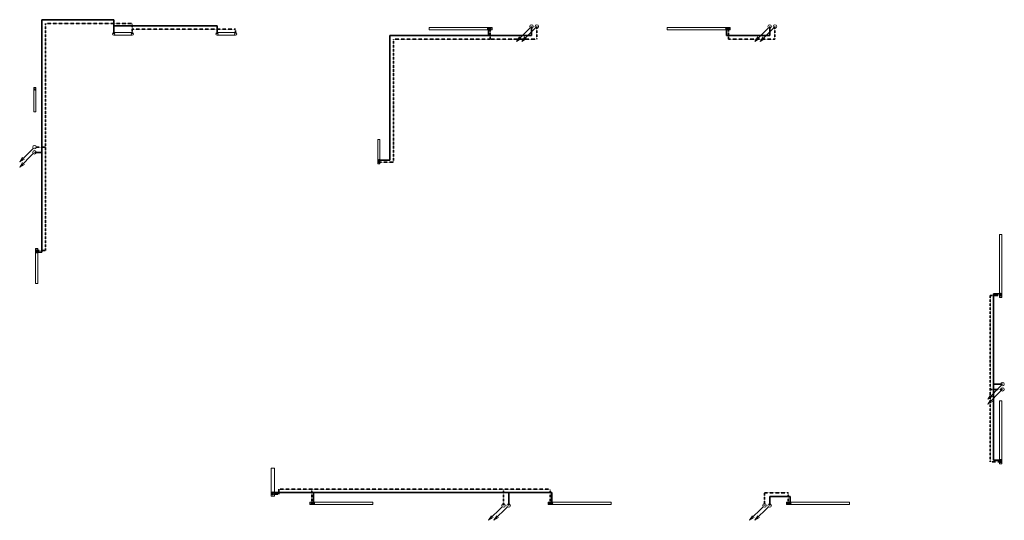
# Model space of a CAD drawing. Header units: millimetres. Extents: x -158797 to 325443, y -11806 to 49359.
# Tile 10 of 10: x 297339 to 325443, y -11356 to 2943. Entities that reach past the tile are written whole.
import ezdxf

# ---------------------------------------------------------------- set-up
doc = ezdxf.new("R2010")
doc.units = ezdxf.units.MM
doc.linetypes.add('Carkovana', pattern=[0.21, 0.15, -0.06])
doc.layers.add('_UT_telesa', color=7, linetype='Continuous', lineweight=25, true_color=0xf0aa50)
doc.layers.add('T-p_privodni', color=1, linetype='Continuous', lineweight=35)
doc.layers.add('T-p_zpetne', color=5, linetype='Carkovana', lineweight=35)

msp = doc.modelspace()

# ---------------------------------------------------------------- hatches: boundary and pattern name
for points in [[(310788, 2690), (310788, 2692), (310788, 2694), (310787, 2696), (310787, 2698), (310786, 2700), (310785, 2702), (310783, 2703), (310782, 2705), (310781, 2706), (310779, 2707), (310777, 2708), (310775, 2709), (310773, 2710), (310771, 2710), (310769, 2710), (310767, 2710), (310765, 2710), (310763, 2710), (310761, 2709), (310759, 2708), (310758, 2707), (310756, 2706), (310755, 2705), (310753, 2703), (310752, 2702), (310751, 2700), (310750, 2698), (310749, 2696), (310749, 2694), (310748, 2692), (310748, 2690), (310748, 2688), (310749, 2686), (310749, 2684), (310750, 2683), (310751, 2681), (310752, 2679), (310753, 2677), (310755, 2676), (310756, 2675), (310758, 2673), (310759, 2672), (310761, 2672), (310763, 2671), (310765, 2671), (310767, 2670), (310769, 2670), (310771, 2671), (310773, 2671), (310775, 2672), (310777, 2672), (310779, 2673), (310781, 2675), (310782, 2676), (310783, 2677), (310785, 2679), (310786, 2681), (310787, 2683), (310787, 2684), (310788, 2686), (310788, 2688)], [(317588, 2690), (317588, 2692), (317588, 2694), (317587, 2696), (317587, 2698), (317586, 2700), (317585, 2702), (317583, 2703), (317582, 2705), (317581, 2706), (317579, 2707), (317577, 2708), (317575, 2709), (317573, 2710), (317571, 2710), (317569, 2710), (317567, 2710), (317565, 2710), (317563, 2710), (317561, 2709), (317559, 2708), (317558, 2707), (317556, 2706), (317555, 2705), (317553, 2703), (317552, 2702), (317551, 2700), (317550, 2698), (317549, 2696), (317549, 2694), (317548, 2692), (317548, 2690), (317548, 2688), (317549, 2686), (317549, 2684), (317550, 2683), (317551, 2681), (317552, 2679), (317553, 2677), (317555, 2676), (317556, 2675), (317558, 2673), (317559, 2672), (317561, 2672), (317563, 2671), (317565, 2671), (317567, 2670), (317569, 2670), (317571, 2671), (317573, 2671), (317575, 2672), (317577, 2672), (317579, 2673), (317581, 2675), (317582, 2676), (317583, 2677), (317585, 2679), (317586, 2681), (317587, 2683), (317587, 2684), (317588, 2686), (317588, 2688)], [(297771, 973), (297769, 973), (297767, 973), (297765, 973), (297763, 972), (297762, 971), (297760, 970), (297758, 969), (297757, 967), (297755, 966), (297754, 964), (297753, 962), (297753, 960), (297752, 958), (297752, 956), (297751, 954), (297751, 952), (297752, 950), (297752, 948), (297753, 947), (297753, 945), (297754, 943), (297755, 941), (297757, 940), (297758, 938), (297760, 937), (297762, 936), (297763, 935), (297765, 934), (297767, 934), (297769, 934), (297771, 933), (297773, 934), (297775, 934), (297777, 934), (297779, 935), (297781, 936), (297783, 937), (297784, 938), (297786, 940), (297787, 941), (297788, 943), (297789, 945), (297790, 947), (297791, 948), (297791, 950), (297791, 952), (297791, 954), (297791, 956), (297791, 958), (297790, 960), (297789, 962), (297788, 964), (297787, 966), (297786, 967), (297784, 969), (297783, 970), (297781, 971), (297779, 972), (297777, 973), (297775, 973), (297773, 973)], [(307590, -1142), (307592, -1141), (307594, -1141), (307596, -1141), (307598, -1140), (307600, -1139), (307602, -1138), (307603, -1137), (307605, -1135), (307606, -1134), (307607, -1132), (307608, -1130), (307609, -1128), (307610, -1127), (307610, -1125), (307610, -1123), (307610, -1121), (307610, -1119), (307610, -1117), (307609, -1115), (307608, -1113), (307607, -1111), (307606, -1109), (307605, -1108), (307603, -1106), (307602, -1105), (307600, -1104), (307598, -1103), (307596, -1102), (307594, -1102), (307592, -1102), (307590, -1102), (307588, -1102), (307586, -1102), (307584, -1102), (307582, -1103), (307581, -1104), (307579, -1105), (307577, -1106), (307576, -1108), (307574, -1109), (307573, -1111), (307572, -1113), (307572, -1115), (307571, -1117), (307571, -1119), (307570, -1121), (307570, -1123), (307571, -1125), (307571, -1127), (307572, -1128), (307572, -1130), (307573, -1132), (307574, -1134), (307576, -1135), (307577, -1137), (307579, -1138), (307581, -1139), (307582, -1140), (307584, -1141), (307586, -1141), (307588, -1141)], [(297821, -3627), (297819, -3627), (297817, -3627), (297815, -3627), (297813, -3628), (297812, -3629), (297810, -3630), (297808, -3631), (297807, -3633), (297805, -3634), (297804, -3636), (297803, -3638), (297803, -3640), (297802, -3642), (297802, -3644), (297801, -3646), (297801, -3648), (297802, -3650), (297802, -3652), (297803, -3653), (297803, -3655), (297804, -3657), (297805, -3659), (297807, -3660), (297808, -3662), (297810, -3663), (297812, -3664), (297813, -3665), (297815, -3666), (297817, -3666), (297819, -3666), (297821, -3667), (297823, -3666), (297825, -3666), (297827, -3666), (297829, -3665), (297831, -3664), (297833, -3663), (297834, -3662), (297836, -3660), (297837, -3659), (297838, -3657), (297839, -3655), (297840, -3653), (297841, -3652), (297841, -3650), (297841, -3648), (297841, -3646), (297841, -3644), (297841, -3642), (297840, -3640), (297839, -3638), (297838, -3636), (297837, -3634), (297836, -3633), (297834, -3631), (297833, -3630), (297831, -3629), (297829, -3628), (297827, -3627), (297825, -3627), (297823, -3627)], [(325335, -4957), (325337, -4956), (325339, -4956), (325341, -4956), (325343, -4955), (325345, -4954), (325347, -4953), (325348, -4952), (325350, -4950), (325351, -4949), (325352, -4947), (325353, -4945), (325354, -4943), (325355, -4942), (325355, -4940), (325355, -4938), (325355, -4936), (325355, -4934), (325355, -4932), (325354, -4930), (325353, -4928), (325352, -4926), (325351, -4924), (325350, -4923), (325348, -4921), (325347, -4920), (325345, -4919), (325343, -4918), (325341, -4917), (325339, -4917), (325337, -4917), (325335, -4917), (325333, -4917), (325331, -4917), (325329, -4917), (325327, -4918), (325326, -4919), (325324, -4920), (325322, -4921), (325321, -4923), (325319, -4924), (325318, -4926), (325317, -4928), (325317, -4930), (325316, -4932), (325316, -4934), (325315, -4936), (325315, -4938), (325316, -4940), (325316, -4942), (325317, -4943), (325317, -4945), (325318, -4947), (325319, -4949), (325321, -4950), (325322, -4952), (325324, -4953), (325326, -4954), (325327, -4955), (325329, -4956), (325331, -4956), (325333, -4956)], [(325335, -9707), (325337, -9706), (325339, -9706), (325341, -9706), (325343, -9705), (325345, -9704), (325347, -9703), (325348, -9702), (325350, -9700), (325351, -9699), (325352, -9697), (325353, -9695), (325354, -9693), (325355, -9692), (325355, -9690), (325355, -9688), (325355, -9686), (325355, -9684), (325355, -9682), (325354, -9680), (325353, -9678), (325352, -9676), (325351, -9674), (325350, -9673), (325348, -9671), (325347, -9670), (325345, -9669), (325343, -9668), (325341, -9667), (325339, -9667), (325337, -9667), (325335, -9667), (325333, -9667), (325331, -9667), (325329, -9667), (325327, -9668), (325326, -9669), (325324, -9670), (325322, -9671), (325321, -9673), (325319, -9674), (325318, -9676), (325317, -9678), (325317, -9680), (325316, -9682), (325316, -9684), (325315, -9686), (325315, -9688), (325316, -9690), (325316, -9692), (325317, -9693), (325317, -9695), (325318, -9697), (325319, -9699), (325321, -9700), (325322, -9702), (325324, -9703), (325326, -9704), (325327, -9705), (325329, -9706), (325331, -9706), (325333, -9706)], [(304563, -10632), (304565, -10631), (304567, -10631), (304569, -10631), (304571, -10630), (304573, -10629), (304575, -10628), (304576, -10627), (304578, -10625), (304579, -10624), (304580, -10622), (304581, -10620), (304582, -10618), (304583, -10617), (304583, -10615), (304583, -10613), (304583, -10611), (304583, -10609), (304583, -10607), (304582, -10605), (304581, -10603), (304580, -10601), (304579, -10599), (304578, -10598), (304576, -10596), (304575, -10595), (304573, -10594), (304571, -10593), (304569, -10592), (304567, -10592), (304565, -10592), (304563, -10592), (304561, -10592), (304559, -10592), (304557, -10592), (304555, -10593), (304554, -10594), (304552, -10595), (304550, -10596), (304549, -10598), (304547, -10599), (304546, -10601), (304545, -10603), (304545, -10605), (304544, -10607), (304544, -10609), (304543, -10611), (304543, -10613), (304544, -10615), (304544, -10617), (304545, -10618), (304545, -10620), (304546, -10622), (304547, -10624), (304549, -10625), (304550, -10627), (304552, -10628), (304554, -10629), (304555, -10630), (304557, -10631), (304559, -10631), (304561, -10631)], [(305658, -10874), (305658, -10876), (305659, -10878), (305659, -10880), (305660, -10881), (305661, -10883), (305662, -10885), (305663, -10887), (305665, -10888), (305666, -10889), (305668, -10891), (305669, -10892), (305671, -10892), (305673, -10893), (305675, -10893), (305677, -10894), (305679, -10894), (305681, -10893), (305683, -10893), (305685, -10892), (305687, -10892), (305689, -10891), (305691, -10889), (305692, -10888), (305693, -10887), (305695, -10885), (305696, -10883), (305697, -10881), (305697, -10880), (305698, -10878), (305698, -10876), (305698, -10874), (305698, -10872), (305698, -10870), (305697, -10868), (305697, -10866), (305696, -10864), (305695, -10862), (305693, -10861), (305692, -10859), (305691, -10858), (305689, -10857), (305687, -10856), (305685, -10855), (305683, -10854), (305681, -10854), (305679, -10854), (305677, -10854), (305675, -10854), (305673, -10854), (305671, -10855), (305669, -10856), (305668, -10857), (305666, -10858), (305665, -10859), (305663, -10861), (305662, -10862), (305661, -10864), (305660, -10866), (305659, -10868), (305659, -10870), (305658, -10872)], [(312458, -10874), (312458, -10876), (312459, -10878), (312459, -10880), (312460, -10881), (312461, -10883), (312462, -10885), (312463, -10887), (312465, -10888), (312466, -10889), (312468, -10891), (312469, -10892), (312471, -10892), (312473, -10893), (312475, -10893), (312477, -10894), (312479, -10894), (312481, -10893), (312483, -10893), (312485, -10892), (312487, -10892), (312489, -10891), (312491, -10889), (312492, -10888), (312493, -10887), (312495, -10885), (312496, -10883), (312497, -10881), (312497, -10880), (312498, -10878), (312498, -10876), (312498, -10874), (312498, -10872), (312498, -10870), (312497, -10868), (312497, -10866), (312496, -10864), (312495, -10862), (312493, -10861), (312492, -10859), (312491, -10858), (312489, -10857), (312487, -10856), (312485, -10855), (312483, -10854), (312481, -10854), (312479, -10854), (312477, -10854), (312475, -10854), (312473, -10854), (312471, -10855), (312469, -10856), (312468, -10857), (312466, -10858), (312465, -10859), (312463, -10861), (312462, -10862), (312461, -10864), (312460, -10866), (312459, -10868), (312459, -10870), (312458, -10872)], [(319258, -10874), (319258, -10876), (319259, -10878), (319259, -10880), (319260, -10881), (319261, -10883), (319262, -10885), (319263, -10887), (319265, -10888), (319266, -10889), (319268, -10891), (319269, -10892), (319271, -10892), (319273, -10893), (319275, -10893), (319277, -10894), (319279, -10894), (319281, -10893), (319283, -10893), (319285, -10892), (319287, -10892), (319289, -10891), (319291, -10889), (319292, -10888), (319293, -10887), (319295, -10885), (319296, -10883), (319297, -10881), (319297, -10880), (319298, -10878), (319298, -10876), (319298, -10874), (319298, -10872), (319298, -10870), (319297, -10868), (319297, -10866), (319296, -10864), (319295, -10862), (319293, -10861), (319292, -10859), (319291, -10858), (319289, -10857), (319287, -10856), (319285, -10855), (319283, -10854), (319281, -10854), (319279, -10854), (319277, -10854), (319275, -10854), (319273, -10854), (319271, -10855), (319269, -10856), (319268, -10857), (319266, -10858), (319265, -10859), (319263, -10861), (319262, -10862), (319261, -10864), (319260, -10866), (319259, -10868), (319259, -10870), (319258, -10872)]]:
    msp.add_hatch(color=252).paths.add_polyline_path(points)
at = {"layer": '_UT_telesa'}
for points in [[(310718, 2670), (310720, 2671), (310722, 2671), (310724, 2671), (310726, 2672), (310728, 2673), (310730, 2674), (310731, 2675), (310733, 2677), (310734, 2678), (310735, 2680), (310736, 2682), (310737, 2684), (310738, 2685), (310738, 2687), (310738, 2689), (310738, 2691), (310738, 2693), (310738, 2695), (310737, 2697), (310736, 2699), (310735, 2701), (310734, 2703), (310733, 2704), (310731, 2706), (310730, 2707), (310728, 2708), (310726, 2709), (310724, 2710), (310722, 2710), (310720, 2710), (310718, 2710), (310716, 2710), (310714, 2710), (310712, 2710), (310710, 2709), (310709, 2708), (310707, 2707), (310705, 2706), (310704, 2704), (310702, 2703), (310701, 2701), (310700, 2699), (310700, 2697), (310699, 2695), (310699, 2693), (310698, 2691), (310698, 2689), (310699, 2687), (310699, 2685), (310700, 2684), (310700, 2682), (310701, 2680), (310702, 2678), (310704, 2677), (310705, 2675), (310707, 2674), (310709, 2673), (310710, 2672), (310712, 2671), (310714, 2671), (310716, 2671)], [(317518, 2670), (317520, 2671), (317522, 2671), (317524, 2671), (317526, 2672), (317528, 2673), (317530, 2674), (317531, 2675), (317533, 2677), (317534, 2678), (317535, 2680), (317536, 2682), (317537, 2684), (317538, 2685), (317538, 2687), (317538, 2689), (317538, 2691), (317538, 2693), (317538, 2695), (317537, 2697), (317536, 2699), (317535, 2701), (317534, 2703), (317533, 2704), (317531, 2706), (317530, 2707), (317528, 2708), (317526, 2709), (317524, 2710), (317522, 2710), (317520, 2710), (317518, 2710), (317516, 2710), (317514, 2710), (317512, 2710), (317510, 2709), (317509, 2708), (317507, 2707), (317505, 2706), (317504, 2704), (317502, 2703), (317501, 2701), (317500, 2699), (317500, 2697), (317499, 2695), (317499, 2693), (317498, 2691), (317498, 2689), (317499, 2687), (317499, 2685), (317500, 2684), (317500, 2682), (317501, 2680), (317502, 2678), (317504, 2677), (317505, 2675), (317507, 2674), (317509, 2673), (317510, 2672), (317512, 2671), (317514, 2671), (317516, 2671)], [(307570, -1072), (307570, -1074), (307571, -1076), (307571, -1078), (307572, -1079), (307573, -1081), (307574, -1083), (307575, -1085), (307577, -1086), (307578, -1087), (307580, -1089), (307581, -1090), (307583, -1090), (307585, -1091), (307587, -1091), (307589, -1092), (307591, -1092), (307593, -1091), (307595, -1091), (307597, -1090), (307599, -1090), (307601, -1089), (307603, -1087), (307604, -1086), (307605, -1085), (307607, -1083), (307608, -1081), (307609, -1079), (307609, -1078), (307610, -1076), (307610, -1074), (307610, -1072), (307610, -1070), (307610, -1068), (307609, -1066), (307609, -1064), (307608, -1062), (307607, -1060), (307605, -1059), (307604, -1057), (307603, -1056), (307601, -1055), (307599, -1054), (307597, -1053), (307595, -1052), (307593, -1052), (307591, -1052), (307589, -1052), (307587, -1052), (307585, -1052), (307583, -1053), (307581, -1054), (307580, -1055), (307578, -1056), (307577, -1057), (307575, -1059), (307574, -1060), (307573, -1062), (307572, -1064), (307571, -1066), (307571, -1068), (307570, -1070)], [(297841, -3697), (297841, -3695), (297841, -3693), (297840, -3691), (297840, -3689), (297839, -3687), (297838, -3685), (297836, -3684), (297835, -3682), (297834, -3681), (297832, -3680), (297830, -3679), (297828, -3678), (297826, -3677), (297824, -3677), (297822, -3677), (297820, -3677), (297818, -3677), (297816, -3677), (297814, -3678), (297812, -3679), (297811, -3680), (297809, -3681), (297808, -3682), (297806, -3684), (297805, -3685), (297804, -3687), (297803, -3689), (297802, -3691), (297802, -3693), (297801, -3695), (297801, -3697), (297801, -3699), (297802, -3701), (297802, -3703), (297803, -3704), (297804, -3706), (297805, -3708), (297806, -3710), (297808, -3711), (297809, -3712), (297811, -3714), (297812, -3715), (297814, -3715), (297816, -3716), (297818, -3716), (297820, -3717), (297822, -3717), (297824, -3716), (297826, -3716), (297828, -3715), (297830, -3715), (297832, -3714), (297834, -3712), (297835, -3711), (297836, -3710), (297838, -3708), (297839, -3706), (297840, -3704), (297840, -3703), (297841, -3701), (297841, -3699)], [(325315, -4887), (325315, -4889), (325316, -4891), (325316, -4893), (325317, -4894), (325318, -4896), (325319, -4898), (325320, -4900), (325322, -4901), (325323, -4902), (325325, -4904), (325326, -4905), (325328, -4905), (325330, -4906), (325332, -4906), (325334, -4907), (325336, -4907), (325338, -4906), (325340, -4906), (325342, -4905), (325344, -4905), (325346, -4904), (325348, -4902), (325349, -4901), (325350, -4900), (325352, -4898), (325353, -4896), (325354, -4894), (325354, -4893), (325355, -4891), (325355, -4889), (325355, -4887), (325355, -4885), (325355, -4883), (325354, -4881), (325354, -4879), (325353, -4877), (325352, -4875), (325350, -4874), (325349, -4872), (325348, -4871), (325346, -4870), (325344, -4869), (325342, -4868), (325340, -4867), (325338, -4867), (325336, -4867), (325334, -4867), (325332, -4867), (325330, -4867), (325328, -4868), (325326, -4869), (325325, -4870), (325323, -4871), (325322, -4872), (325320, -4874), (325319, -4875), (325318, -4877), (325317, -4879), (325316, -4881), (325316, -4883), (325315, -4885)], [(325315, -9637), (325315, -9639), (325316, -9641), (325316, -9643), (325317, -9644), (325318, -9646), (325319, -9648), (325320, -9650), (325322, -9651), (325323, -9652), (325325, -9654), (325326, -9655), (325328, -9655), (325330, -9656), (325332, -9656), (325334, -9657), (325336, -9657), (325338, -9656), (325340, -9656), (325342, -9655), (325344, -9655), (325346, -9654), (325348, -9652), (325349, -9651), (325350, -9650), (325352, -9648), (325353, -9646), (325354, -9644), (325354, -9643), (325355, -9641), (325355, -9639), (325355, -9637), (325355, -9635), (325355, -9633), (325354, -9631), (325354, -9629), (325353, -9627), (325352, -9625), (325350, -9624), (325349, -9622), (325348, -9621), (325346, -9620), (325344, -9619), (325342, -9618), (325340, -9617), (325338, -9617), (325336, -9617), (325334, -9617), (325332, -9617), (325330, -9617), (325328, -9618), (325326, -9619), (325325, -9620), (325323, -9621), (325322, -9622), (325320, -9624), (325319, -9625), (325318, -9627), (325317, -9629), (325316, -9631), (325316, -9633), (325315, -9635)], [(304543, -10562), (304543, -10564), (304544, -10566), (304544, -10568), (304545, -10569), (304546, -10571), (304547, -10573), (304548, -10575), (304550, -10576), (304551, -10577), (304553, -10579), (304554, -10580), (304556, -10580), (304558, -10581), (304560, -10581), (304562, -10582), (304564, -10582), (304566, -10581), (304568, -10581), (304570, -10580), (304572, -10580), (304574, -10579), (304576, -10577), (304577, -10576), (304578, -10575), (304580, -10573), (304581, -10571), (304582, -10569), (304582, -10568), (304583, -10566), (304583, -10564), (304583, -10562), (304583, -10560), (304583, -10558), (304582, -10556), (304582, -10554), (304581, -10552), (304580, -10550), (304578, -10549), (304577, -10547), (304576, -10546), (304574, -10545), (304572, -10544), (304570, -10543), (304568, -10542), (304566, -10542), (304564, -10542), (304562, -10542), (304560, -10542), (304558, -10542), (304556, -10543), (304554, -10544), (304553, -10545), (304551, -10546), (304550, -10547), (304548, -10549), (304547, -10550), (304546, -10552), (304545, -10554), (304544, -10556), (304544, -10558), (304543, -10560)], [(305728, -10854), (305726, -10854), (305724, -10854), (305722, -10854), (305720, -10855), (305719, -10856), (305717, -10857), (305715, -10858), (305714, -10860), (305712, -10861), (305711, -10863), (305710, -10865), (305710, -10867), (305709, -10869), (305709, -10871), (305708, -10873), (305708, -10875), (305709, -10877), (305709, -10879), (305710, -10880), (305710, -10882), (305711, -10884), (305712, -10886), (305714, -10887), (305715, -10889), (305717, -10890), (305719, -10891), (305720, -10892), (305722, -10893), (305724, -10893), (305726, -10893), (305728, -10894), (305730, -10893), (305732, -10893), (305734, -10893), (305736, -10892), (305738, -10891), (305740, -10890), (305741, -10889), (305743, -10887), (305744, -10886), (305745, -10884), (305746, -10882), (305747, -10880), (305748, -10879), (305748, -10877), (305748, -10875), (305748, -10873), (305748, -10871), (305748, -10869), (305747, -10867), (305746, -10865), (305745, -10863), (305744, -10861), (305743, -10860), (305741, -10858), (305740, -10857), (305738, -10856), (305736, -10855), (305734, -10854), (305732, -10854), (305730, -10854)], [(312528, -10854), (312526, -10854), (312524, -10854), (312522, -10854), (312520, -10855), (312519, -10856), (312517, -10857), (312515, -10858), (312514, -10860), (312512, -10861), (312511, -10863), (312510, -10865), (312510, -10867), (312509, -10869), (312509, -10871), (312508, -10873), (312508, -10875), (312509, -10877), (312509, -10879), (312510, -10880), (312510, -10882), (312511, -10884), (312512, -10886), (312514, -10887), (312515, -10889), (312517, -10890), (312519, -10891), (312520, -10892), (312522, -10893), (312524, -10893), (312526, -10893), (312528, -10894), (312530, -10893), (312532, -10893), (312534, -10893), (312536, -10892), (312538, -10891), (312540, -10890), (312541, -10889), (312543, -10887), (312544, -10886), (312545, -10884), (312546, -10882), (312547, -10880), (312548, -10879), (312548, -10877), (312548, -10875), (312548, -10873), (312548, -10871), (312548, -10869), (312547, -10867), (312546, -10865), (312545, -10863), (312544, -10861), (312543, -10860), (312541, -10858), (312540, -10857), (312538, -10856), (312536, -10855), (312534, -10854), (312532, -10854), (312530, -10854)], [(319328, -10854), (319326, -10854), (319324, -10854), (319322, -10854), (319320, -10855), (319319, -10856), (319317, -10857), (319315, -10858), (319314, -10860), (319312, -10861), (319311, -10863), (319310, -10865), (319310, -10867), (319309, -10869), (319309, -10871), (319308, -10873), (319308, -10875), (319309, -10877), (319309, -10879), (319310, -10880), (319310, -10882), (319311, -10884), (319312, -10886), (319314, -10887), (319315, -10889), (319317, -10890), (319319, -10891), (319320, -10892), (319322, -10893), (319324, -10893), (319326, -10893), (319328, -10894), (319330, -10893), (319332, -10893), (319334, -10893), (319336, -10892), (319338, -10891), (319340, -10890), (319341, -10889), (319343, -10887), (319344, -10886), (319345, -10884), (319346, -10882), (319347, -10880), (319348, -10879), (319348, -10877), (319348, -10875), (319348, -10873), (319348, -10871), (319348, -10869), (319347, -10867), (319346, -10865), (319345, -10863), (319344, -10861), (319343, -10860), (319341, -10858), (319340, -10857), (319338, -10856), (319336, -10855), (319334, -10854), (319332, -10854), (319330, -10854)]]:
    msp.add_hatch(color=252, dxfattribs=at).paths.add_polyline_path(points)

# ---------------------------------------------------------------- linework, layer by layer
at = {"color": 252, "lineweight": 13}
for p, q in [((300552, 2573), (300022, 2573)), ((303503, 2573), (302973, 2573)), ((309023, 2657), (309023, 2723)), ((309023, 2723), (310823, 2723)), ((310823, 2657), (309023, 2657)), ((309063, 2657), (309063, 2657)), ((309163, 2657), (309163, 2657)), ((310683, 2657), (310683, 2657)), ((310783, 2657), (310783, 2657)), ((310823, 2723), (310823, 2657)), ((311913, 2713), (311524, 2324)), ((312063, 2713), (311674, 2324)), ((315823, 2657), (315823, 2723)), ((315823, 2723), (317623, 2723)), ((317623, 2657), (315823, 2657)), ((315863, 2657), (315863, 2657)), ((315963, 2657), (315963, 2657)), ((317483, 2657), (317483, 2657)), ((317583, 2657), (317583, 2657)), ((317623, 2723), (317623, 2657)), ((318713, 2713), (318324, 2324)), ((318863, 2713), (318474, 2324)), ((300022, 2503), (300552, 2503)), ((302973, 2503), (303503, 2503)), ((311524, 2324), (311604, 2457)), ((311657, 2404), (311524, 2324)), ((311674, 2324), (311754, 2457)), ((311807, 2404), (311674, 2324)), ((318324, 2324), (318404, 2457)), ((318457, 2404), (318324, 2324)), ((318474, 2324), (318554, 2457)), ((318607, 2404), (318474, 2324)), ((297738, 1008), (297804, 1008)), ((297738, 308), (297738, 1008)), ((297804, 1008), (297804, 308)), ((297804, 968), (297804, 968)), ((297804, 868), (297804, 868)), ((297804, 308), (297738, 308)), ((297804, 448), (297804, 448)), ((297804, 348), (297804, 348)), ((307557, -477), (307623, -477)), ((307557, -1177), (307557, -477)), ((307557, -517), (307557, -517)), ((307623, -477), (307623, -1177)), ((297728, -732), (297339, -1121)), ((307557, -617), (307557, -617)), ((297728, -882), (297339, -1271)), ((297339, -1121), (297419, -988)), ((297472, -1041), (297339, -1121)), ((307557, -1037), (307557, -1037)), ((297339, -1271), (297419, -1138)), ((297472, -1191), (297339, -1271)), ((307557, -1137), (307557, -1137)), ((307623, -1177), (307557, -1177)), ((325302, -3192), (325368, -3192)), ((325302, -4992), (325302, -3192)), ((325302, -3232), (325302, -3232)), ((325302, -3332), (325302, -3332)), ((325368, -3192), (325368, -4992)), ((297788, -3592), (297854, -3592)), ((297788, -4592), (297788, -3592)), ((297854, -3592), (297854, -4592)), ((297854, -3632), (297854, -3632)), ((297854, -3732), (297854, -3732)), ((297854, -4452), (297854, -4452)), ((297854, -4592), (297788, -4592)), ((297854, -4552), (297854, -4552)), ((325302, -4852), (325302, -4852)), ((325302, -4952), (325302, -4952)), ((325368, -4992), (325302, -4992)), ((325358, -7502), (324969, -7891)), ((325358, -7652), (324969, -8041)), ((324969, -7891), (325049, -7758)), ((325102, -7811), (324969, -7891)), ((324969, -8041), (325049, -7908)), ((325102, -7961), (324969, -8041)), ((325302, -7942), (325368, -7942)), ((325302, -9742), (325302, -7942)), ((325302, -7982), (325302, -7982)), ((325302, -8082), (325302, -8082)), ((325368, -7942), (325368, -9742)), ((325302, -9602), (325302, -9602)), ((325302, -9702), (325302, -9702)), ((325368, -9742), (325302, -9742)), ((304513, -9867), (304613, -9867)), ((304513, -10667), (304513, -9867)), ((304513, -9907), (304513, -9907)), ((304513, -10007), (304513, -10007)), ((304613, -9867), (304613, -10667)), ((304513, -10527), (304513, -10527)), ((304513, -10627), (304513, -10627)), ((304613, -10667), (304513, -10667)), ((305623, -10907), (305623, -10841)), ((305623, -10841), (307423, -10841)), ((307423, -10907), (305623, -10907)), ((305663, -10841), (305663, -10841)), ((305763, -10841), (305763, -10841)), ((307283, -10841), (307283, -10841)), ((307383, -10841), (307383, -10841)), ((307423, -10841), (307423, -10907)), ((312423, -10907), (312423, -10841)), ((312423, -10841), (314223, -10841)), ((314223, -10907), (312423, -10907)), ((312463, -10841), (312463, -10841)), ((312563, -10841), (312563, -10841)), ((314083, -10841), (314083, -10841)), ((314183, -10841), (314183, -10841)), ((314223, -10841), (314223, -10907)), ((319223, -10907), (319223, -10841)), ((319223, -10841), (321023, -10841)), ((321023, -10907), (319223, -10907)), ((319263, -10841), (319263, -10841)), ((319363, -10841), (319363, -10841)), ((320883, -10841), (320883, -10841)), ((320983, -10841), (320983, -10841)), ((321023, -10841), (321023, -10907)), ((311113, -10967), (310724, -11356)), ((310724, -11356), (310804, -11223)), ((311263, -10967), (310874, -11356)), ((310874, -11356), (310954, -11223)), ((318563, -10967), (318174, -11356)), ((318174, -11356), (318254, -11223)), ((318713, -10967), (318324, -11356)), ((318324, -11356), (318404, -11223)), ((310857, -11276), (310724, -11356)), ((311007, -11276), (310874, -11356)), ((318307, -11276), (318174, -11356)), ((318457, -11276), (318324, -11356))]:
    msp.add_line(p, q, dxfattribs=at)
at = {"color": 252}
for p, q in [((300022, 2538), (300022, 2538)), ((300552, 2538), (300552, 2538)), ((302973, 2538), (302973, 2538)), ((303503, 2538), (303503, 2538))]:
    msp.add_line(p, q, dxfattribs=at)
at = {"color": 252, "lineweight": 13}
for centre, radius in [((300022, 2538), 35), ((300552, 2538), 35), ((302973, 2538), 35), ((303503, 2538), 35), ((311948, 2748), 50), ((312098, 2748), 50), ((318748, 2748), 50), ((318898, 2748), 50), ((297763, -697), 50), ((297763, -847), 50), ((325393, -7467), 50), ((325393, -7617), 50), ((311148, -10932), 50), ((311298, -10932), 50), ((318598, -10932), 50), ((318748, -10932), 50)]:
    msp.add_circle(centre, radius, dxfattribs=at)
at = {"color": 252}
for centre in [(310768, 2690), (317568, 2690), (297771, 953), (307590, -1122), (297821, -3647), (325335, -4937), (325335, -9687), (304563, -10612), (305678, -10874), (312478, -10874), (319278, -10874)]:
    msp.add_circle(centre, 20, dxfattribs=at)
at = {"layer": '_UT_telesa', "color": 252}
for centre in [(310718, 2690), (317518, 2690), (307590, -1072), (297821, -3697), (325335, -4887), (325335, -9637), (304563, -10562), (305728, -10874), (312528, -10874), (319328, -10874)]:
    msp.add_circle(centre, 20, dxfattribs=at)
at = {"layer": 'T-p_privodni', "color": 252}
for p, q in [((297971, -3697), (297971, 2943)), ((297971, 2943), (300022, 2943)), ((300022, 2943), (300022, 2538)), ((302973, 2765), (300022, 2765)), ((302973, 2538), (302973, 2765)), ((310718, 2690), (310718, 2490)), ((311948, 2490), (311948, 2748)), ((317518, 2690), (317518, 2490)), ((318748, 2490), (318748, 2748)), ((310718, 2490), (307908, 2490)), ((307908, 2490), (307908, -1072)), ((310718, 2490), (311948, 2490)), ((317518, 2490), (318748, 2490)), ((297763, -847), (297971, -847)), ((307908, -1072), (307590, -1072)), ((297821, -3697), (297971, -3697)), ((325335, -4887), (325135, -4887)), ((325135, -4887), (325135, -9637)), ((325393, -7467), (325135, -7467)), ((325135, -9637), (325335, -9637)), ((304563, -10562), (312528, -10562)), ((305728, -10874), (305728, -10562)), ((311298, -10932), (311298, -10562)), ((312528, -10562), (312528, -10874)), ((319328, -10674), (318748, -10674)), ((318748, -10674), (318748, -10932)), ((319328, -10874), (319328, -10674))]:
    msp.add_line(p, q, dxfattribs=at)
at = {"layer": 'T-p_zpetne', "color": 252}
for p, q in [((298071, -3647), (298071, 2832)), ((298071, 2832), (300552, 2832)), ((300552, 2832), (300552, 2538)), ((303503, 2668), (300552, 2668)), ((303503, 2538), (303503, 2668)), ((310768, 2690), (310768, 2390)), ((312098, 2390), (312098, 2748)), ((317568, 2690), (317568, 2390)), ((318898, 2390), (318898, 2748)), ((310768, 2390), (308009, 2390)), ((308009, 2390), (308009, -1122)), ((310768, 2390), (312098, 2390)), ((317568, 2390), (318898, 2390)), ((297763, -697), (298072, -697)), ((308009, -1122), (307590, -1122)), ((297821, -3647), (298071, -3647)), ((325335, -4937), (325035, -4937)), ((325035, -4937), (325035, -9687)), ((325393, -7617), (325035, -7617)), ((325035, -9687), (325335, -9687)), ((304740, -10612), (304563, -10612)), ((312478, -10462), (304740, -10462)), ((304740, -10462), (304740, -10612)), ((305678, -10874), (305678, -10460)), ((311148, -10932), (311148, -10462)), ((312478, -10562), (312478, -10462)), ((312478, -10874), (312478, -10562)), ((319278, -10574), (318598, -10574)), ((318598, -10574), (318598, -10932)), ((319278, -10874), (319278, -10574))]:
    msp.add_line(p, q, dxfattribs=at)

doc.saveas('drawing.dxf')
